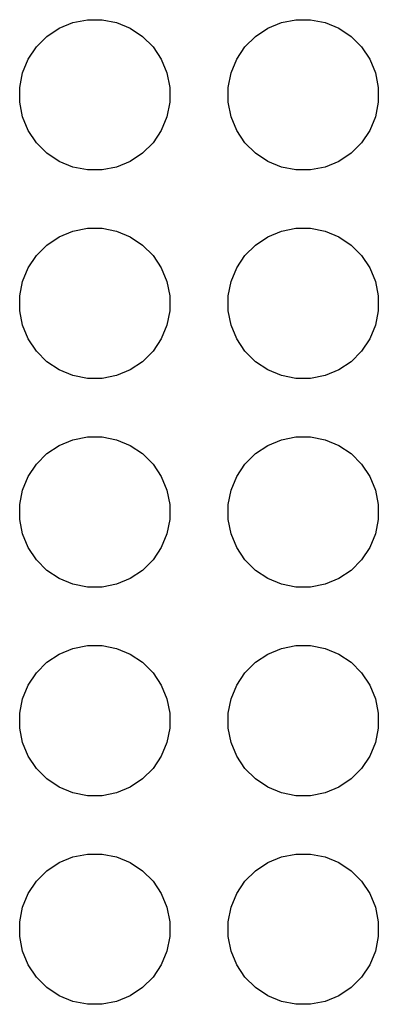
# Model space of a CAD drawing. Extents: x 4.66 to 8.46, y -5.32 to -3.29.
# Tile 9 of 10: x 8.26 to 8.44, y -4.29 to -3.81. Entities that reach past the tile are written whole.
import ezdxf

# ---------------------------------------------------------------- set-up
doc = ezdxf.new("R2010")
doc.units = 0
doc.header["$MEASUREMENT"] = 0
doc.layers.add('BLACK', color=7, linetype='CONTINUOUS')

msp = doc.modelspace()

# ---------------------------------------------------------------- linework, layer by layer
at = {"layer": 'BLACK', "linetype": 'CONTINUOUS'}
for p, q in [((8.27705, -3.82203), (8.28294, -3.81809)), ((8.28294, -3.81809), (8.2895, -3.81538)), ((8.2895, -3.81538), (8.29645, -3.81399)), ((8.29645, -3.81399), (8.30355, -3.81399)), ((8.30355, -3.81399), (8.3105, -3.81538)), ((8.3105, -3.81538), (8.31706, -3.81809)), ((8.31706, -3.81809), (8.32295, -3.82203)), ((8.37705, -3.82203), (8.38294, -3.81809)), ((8.38294, -3.81809), (8.3895, -3.81538)), ((8.3895, -3.81538), (8.39645, -3.81399)), ((8.39645, -3.81399), (8.40355, -3.81399)), ((8.40355, -3.81399), (8.4105, -3.81538)), ((8.4105, -3.81538), (8.41706, -3.81809)), ((8.41706, -3.81809), (8.42295, -3.82203)), ((8.27203, -3.82705), (8.27705, -3.82203)), ((8.32295, -3.82203), (8.32797, -3.82705)), ((8.37203, -3.82705), (8.37705, -3.82203)), ((8.42295, -3.82203), (8.42797, -3.82705)), ((8.26809, -3.83294), (8.27203, -3.82705)), ((8.32797, -3.82705), (8.33191, -3.83294)), ((8.36809, -3.83294), (8.37203, -3.82705)), ((8.42797, -3.82705), (8.43191, -3.83294)), ((8.26538, -3.8395), (8.26809, -3.83294)), ((8.33191, -3.83294), (8.33462, -3.8395)), ((8.36538, -3.8395), (8.36809, -3.83294)), ((8.43191, -3.83294), (8.43462, -3.8395)), ((8.26399, -3.84645), (8.26538, -3.8395)), ((8.33462, -3.8395), (8.33601, -3.84645)), ((8.36399, -3.84645), (8.36538, -3.8395)), ((8.43462, -3.8395), (8.43601, -3.84645)), ((8.26399, -3.85355), (8.26399, -3.84645)), ((8.33601, -3.84645), (8.33601, -3.85355)), ((8.36399, -3.85355), (8.36399, -3.84645)), ((8.43601, -3.84645), (8.43601, -3.85355)), ((8.26538, -3.8605), (8.26399, -3.85355)), ((8.33601, -3.85355), (8.33462, -3.8605)), ((8.36538, -3.8605), (8.36399, -3.85355)), ((8.43601, -3.85355), (8.43462, -3.8605)), ((8.26809, -3.86706), (8.26538, -3.8605)), ((8.33462, -3.8605), (8.33191, -3.86706)), ((8.36809, -3.86706), (8.36538, -3.8605)), ((8.43462, -3.8605), (8.43191, -3.86706)), ((8.27203, -3.87295), (8.26809, -3.86706)), ((8.33191, -3.86706), (8.32797, -3.87295)), ((8.37203, -3.87295), (8.36809, -3.86706)), ((8.43191, -3.86706), (8.42797, -3.87295)), ((8.27705, -3.87797), (8.27203, -3.87295)), ((8.32797, -3.87295), (8.32295, -3.87797)), ((8.37705, -3.87797), (8.37203, -3.87295)), ((8.42797, -3.87295), (8.42295, -3.87797)), ((8.28294, -3.88191), (8.27705, -3.87797)), ((8.32295, -3.87797), (8.31706, -3.88191)), ((8.38294, -3.88191), (8.37705, -3.87797)), ((8.42295, -3.87797), (8.41706, -3.88191)), ((8.2895, -3.88462), (8.28294, -3.88191)), ((8.29645, -3.88601), (8.2895, -3.88462)), ((8.3105, -3.88462), (8.30355, -3.88601)), ((8.31706, -3.88191), (8.3105, -3.88462)), ((8.3895, -3.88462), (8.38294, -3.88191)), ((8.39645, -3.88601), (8.3895, -3.88462)), ((8.4105, -3.88462), (8.40355, -3.88601)), ((8.41706, -3.88191), (8.4105, -3.88462)), ((8.30355, -3.88601), (8.29645, -3.88601)), ((8.40355, -3.88601), (8.39645, -3.88601)), ((8.28294, -3.91809), (8.2895, -3.91538)), ((8.2895, -3.91538), (8.29645, -3.91399)), ((8.29645, -3.91399), (8.30355, -3.91399)), ((8.30355, -3.91399), (8.3105, -3.91538)), ((8.3105, -3.91538), (8.31706, -3.91809)), ((8.38294, -3.91809), (8.3895, -3.91538)), ((8.3895, -3.91538), (8.39645, -3.91399)), ((8.39645, -3.91399), (8.40355, -3.91399)), ((8.40355, -3.91399), (8.4105, -3.91538)), ((8.4105, -3.91538), (8.41706, -3.91809)), ((8.27203, -3.92705), (8.27705, -3.92203)), ((8.27705, -3.92203), (8.28294, -3.91809)), ((8.31706, -3.91809), (8.32295, -3.92203)), ((8.32295, -3.92203), (8.32797, -3.92705)), ((8.37203, -3.92705), (8.37705, -3.92203)), ((8.37705, -3.92203), (8.38294, -3.91809)), ((8.41706, -3.91809), (8.42295, -3.92203)), ((8.42295, -3.92203), (8.42797, -3.92705)), ((8.26809, -3.93294), (8.27203, -3.92705)), ((8.32797, -3.92705), (8.33191, -3.93294)), ((8.36809, -3.93294), (8.37203, -3.92705)), ((8.42797, -3.92705), (8.43191, -3.93294)), ((8.26538, -3.9395), (8.26809, -3.93294)), ((8.33191, -3.93294), (8.33462, -3.9395)), ((8.36538, -3.9395), (8.36809, -3.93294)), ((8.43191, -3.93294), (8.43462, -3.9395)), ((8.26399, -3.94645), (8.26538, -3.9395)), ((8.33462, -3.9395), (8.33601, -3.94645)), ((8.36399, -3.94645), (8.36538, -3.9395)), ((8.43462, -3.9395), (8.43601, -3.94645)), ((8.26399, -3.95355), (8.26399, -3.94645)), ((8.33601, -3.94645), (8.33601, -3.95355)), ((8.36399, -3.95355), (8.36399, -3.94645)), ((8.43601, -3.94645), (8.43601, -3.95355)), ((8.26538, -3.9605), (8.26399, -3.95355)), ((8.33601, -3.95355), (8.33462, -3.9605)), ((8.36538, -3.9605), (8.36399, -3.95355)), ((8.43601, -3.95355), (8.43462, -3.9605)), ((8.26809, -3.96706), (8.26538, -3.9605)), ((8.33462, -3.9605), (8.33191, -3.96706)), ((8.36809, -3.96706), (8.36538, -3.9605)), ((8.43462, -3.9605), (8.43191, -3.96706)), ((8.27203, -3.97295), (8.26809, -3.96706)), ((8.33191, -3.96706), (8.32797, -3.97295)), ((8.37203, -3.97295), (8.36809, -3.96706)), ((8.43191, -3.96706), (8.42797, -3.97295)), ((8.27705, -3.97797), (8.27203, -3.97295)), ((8.32797, -3.97295), (8.32295, -3.97797)), ((8.37705, -3.97797), (8.37203, -3.97295)), ((8.42797, -3.97295), (8.42295, -3.97797)), ((8.28294, -3.98191), (8.27705, -3.97797)), ((8.32295, -3.97797), (8.31706, -3.98191)), ((8.38294, -3.98191), (8.37705, -3.97797)), ((8.42295, -3.97797), (8.41706, -3.98191)), ((8.2895, -3.98462), (8.28294, -3.98191)), ((8.31706, -3.98191), (8.3105, -3.98462)), ((8.3895, -3.98462), (8.38294, -3.98191)), ((8.41706, -3.98191), (8.4105, -3.98462)), ((8.29645, -3.98601), (8.2895, -3.98462)), ((8.30355, -3.98601), (8.29645, -3.98601)), ((8.3105, -3.98462), (8.30355, -3.98601)), ((8.39645, -3.98601), (8.3895, -3.98462)), ((8.40355, -3.98601), (8.39645, -3.98601)), ((8.4105, -3.98462), (8.40355, -3.98601)), ((8.28294, -4.01809), (8.2895, -4.01538)), ((8.2895, -4.01538), (8.29645, -4.01399)), ((8.29645, -4.01399), (8.30355, -4.01399)), ((8.30355, -4.01399), (8.3105, -4.01538)), ((8.3105, -4.01538), (8.31706, -4.01809)), ((8.38294, -4.01809), (8.3895, -4.01538)), ((8.3895, -4.01538), (8.39645, -4.01399)), ((8.39645, -4.01399), (8.40355, -4.01399)), ((8.40355, -4.01399), (8.4105, -4.01538)), ((8.4105, -4.01538), (8.41706, -4.01809)), ((8.27705, -4.02203), (8.28294, -4.01809)), ((8.31706, -4.01809), (8.32295, -4.02203)), ((8.37705, -4.02203), (8.38294, -4.01809)), ((8.41706, -4.01809), (8.42295, -4.02203)), ((8.27203, -4.02705), (8.27705, -4.02203)), ((8.32295, -4.02203), (8.32797, -4.02705)), ((8.37203, -4.02705), (8.37705, -4.02203)), ((8.42295, -4.02203), (8.42797, -4.02705)), ((8.26809, -4.03294), (8.27203, -4.02705)), ((8.32797, -4.02705), (8.33191, -4.03294)), ((8.36809, -4.03294), (8.37203, -4.02705)), ((8.42797, -4.02705), (8.43191, -4.03294)), ((8.26538, -4.0395), (8.26809, -4.03294)), ((8.33191, -4.03294), (8.33462, -4.0395)), ((8.36538, -4.0395), (8.36809, -4.03294)), ((8.43191, -4.03294), (8.43462, -4.0395)), ((8.26399, -4.04645), (8.26538, -4.0395)), ((8.33462, -4.0395), (8.33601, -4.04645)), ((8.36399, -4.04645), (8.36538, -4.0395)), ((8.43462, -4.0395), (8.43601, -4.04645)), ((8.26399, -4.05355), (8.26399, -4.04645)), ((8.33601, -4.04645), (8.33601, -4.05355)), ((8.36399, -4.05355), (8.36399, -4.04645)), ((8.43601, -4.04645), (8.43601, -4.05355)), ((8.26538, -4.0605), (8.26399, -4.05355)), ((8.33601, -4.05355), (8.33462, -4.0605)), ((8.36538, -4.0605), (8.36399, -4.05355)), ((8.43601, -4.05355), (8.43462, -4.0605)), ((8.26809, -4.06706), (8.26538, -4.0605)), ((8.33462, -4.0605), (8.33191, -4.06706)), ((8.36809, -4.06706), (8.36538, -4.0605)), ((8.43462, -4.0605), (8.43191, -4.06706)), ((8.27203, -4.07295), (8.26809, -4.06706)), ((8.33191, -4.06706), (8.32797, -4.07295)), ((8.37203, -4.07295), (8.36809, -4.06706)), ((8.43191, -4.06706), (8.42797, -4.07295)), ((8.27705, -4.07797), (8.27203, -4.07295)), ((8.32797, -4.07295), (8.32295, -4.07797)), ((8.37705, -4.07797), (8.37203, -4.07295)), ((8.42797, -4.07295), (8.42295, -4.07797)), ((8.28294, -4.08191), (8.27705, -4.07797)), ((8.32295, -4.07797), (8.31706, -4.08191)), ((8.38294, -4.08191), (8.37705, -4.07797)), ((8.42295, -4.07797), (8.41706, -4.08191)), ((8.2895, -4.08462), (8.28294, -4.08191)), ((8.31706, -4.08191), (8.3105, -4.08462)), ((8.3895, -4.08462), (8.38294, -4.08191)), ((8.41706, -4.08191), (8.4105, -4.08462)), ((8.29645, -4.08601), (8.2895, -4.08462)), ((8.30355, -4.08601), (8.29645, -4.08601)), ((8.3105, -4.08462), (8.30355, -4.08601)), ((8.39645, -4.08601), (8.3895, -4.08462)), ((8.40355, -4.08601), (8.39645, -4.08601)), ((8.4105, -4.08462), (8.40355, -4.08601)), ((8.28294, -4.11809), (8.2895, -4.11538)), ((8.2895, -4.11538), (8.29645, -4.11399)), ((8.29645, -4.11399), (8.30355, -4.11399)), ((8.30355, -4.11399), (8.3105, -4.11538)), ((8.3105, -4.11538), (8.31706, -4.11809)), ((8.38294, -4.11809), (8.3895, -4.11538)), ((8.3895, -4.11538), (8.39645, -4.11399)), ((8.39645, -4.11399), (8.40355, -4.11399)), ((8.40355, -4.11399), (8.4105, -4.11538)), ((8.4105, -4.11538), (8.41706, -4.11809)), ((8.27705, -4.12203), (8.28294, -4.11809)), ((8.31706, -4.11809), (8.32295, -4.12203)), ((8.37705, -4.12203), (8.38294, -4.11809)), ((8.41706, -4.11809), (8.42295, -4.12203)), ((8.27203, -4.12705), (8.27705, -4.12203)), ((8.32295, -4.12203), (8.32797, -4.12705)), ((8.37203, -4.12705), (8.37705, -4.12203)), ((8.42295, -4.12203), (8.42797, -4.12705)), ((8.26809, -4.13294), (8.27203, -4.12705)), ((8.32797, -4.12705), (8.33191, -4.13294)), ((8.36809, -4.13294), (8.37203, -4.12705)), ((8.42797, -4.12705), (8.43191, -4.13294)), ((8.26538, -4.1395), (8.26809, -4.13294)), ((8.33191, -4.13294), (8.33462, -4.1395)), ((8.36538, -4.1395), (8.36809, -4.13294)), ((8.43191, -4.13294), (8.43462, -4.1395)), ((8.26399, -4.14645), (8.26538, -4.1395)), ((8.33462, -4.1395), (8.33601, -4.14645)), ((8.36399, -4.14645), (8.36538, -4.1395)), ((8.43462, -4.1395), (8.43601, -4.14645)), ((8.26399, -4.15355), (8.26399, -4.14645)), ((8.33601, -4.14645), (8.33601, -4.15355)), ((8.36399, -4.15355), (8.36399, -4.14645)), ((8.43601, -4.14645), (8.43601, -4.15355)), ((8.26538, -4.1605), (8.26399, -4.15355)), ((8.33601, -4.15355), (8.33462, -4.1605)), ((8.36538, -4.1605), (8.36399, -4.15355)), ((8.43601, -4.15355), (8.43462, -4.1605)), ((8.26809, -4.16706), (8.26538, -4.1605)), ((8.33462, -4.1605), (8.33191, -4.16706)), ((8.36809, -4.16706), (8.36538, -4.1605)), ((8.43462, -4.1605), (8.43191, -4.16706)), ((8.27203, -4.17295), (8.26809, -4.16706)), ((8.33191, -4.16706), (8.32797, -4.17295)), ((8.37203, -4.17295), (8.36809, -4.16706)), ((8.43191, -4.16706), (8.42797, -4.17295)), ((8.27705, -4.17797), (8.27203, -4.17295)), ((8.32797, -4.17295), (8.32295, -4.17797)), ((8.37705, -4.17797), (8.37203, -4.17295)), ((8.42797, -4.17295), (8.42295, -4.17797)), ((8.28294, -4.18191), (8.27705, -4.17797)), ((8.2895, -4.18462), (8.28294, -4.18191)), ((8.31706, -4.18191), (8.3105, -4.18462)), ((8.32295, -4.17797), (8.31706, -4.18191)), ((8.38294, -4.18191), (8.37705, -4.17797)), ((8.3895, -4.18462), (8.38294, -4.18191)), ((8.41706, -4.18191), (8.4105, -4.18462)), ((8.42295, -4.17797), (8.41706, -4.18191)), ((8.29645, -4.18601), (8.2895, -4.18462)), ((8.30355, -4.18601), (8.29645, -4.18601)), ((8.3105, -4.18462), (8.30355, -4.18601)), ((8.39645, -4.18601), (8.3895, -4.18462)), ((8.40355, -4.18601), (8.39645, -4.18601)), ((8.4105, -4.18462), (8.40355, -4.18601)), ((8.2895, -4.21538), (8.29645, -4.21399)), ((8.29645, -4.21399), (8.30355, -4.21399)), ((8.30355, -4.21399), (8.3105, -4.21538)), ((8.3895, -4.21538), (8.39645, -4.21399)), ((8.39645, -4.21399), (8.40355, -4.21399)), ((8.40355, -4.21399), (8.4105, -4.21538)), ((8.27705, -4.22203), (8.28294, -4.21809)), ((8.28294, -4.21809), (8.2895, -4.21538)), ((8.3105, -4.21538), (8.31706, -4.21809)), ((8.31706, -4.21809), (8.32295, -4.22203)), ((8.37705, -4.22203), (8.38294, -4.21809)), ((8.38294, -4.21809), (8.3895, -4.21538)), ((8.4105, -4.21538), (8.41706, -4.21809)), ((8.41706, -4.21809), (8.42295, -4.22203)), ((8.27203, -4.22705), (8.27705, -4.22203)), ((8.32295, -4.22203), (8.32797, -4.22705)), ((8.37203, -4.22705), (8.37705, -4.22203)), ((8.42295, -4.22203), (8.42797, -4.22705)), ((8.26809, -4.23294), (8.27203, -4.22705)), ((8.32797, -4.22705), (8.33191, -4.23294)), ((8.36809, -4.23294), (8.37203, -4.22705)), ((8.42797, -4.22705), (8.43191, -4.23294)), ((8.26538, -4.2395), (8.26809, -4.23294)), ((8.33191, -4.23294), (8.33462, -4.2395)), ((8.36538, -4.2395), (8.36809, -4.23294)), ((8.43191, -4.23294), (8.43462, -4.2395)), ((8.26399, -4.24645), (8.26538, -4.2395)), ((8.33462, -4.2395), (8.33601, -4.24645)), ((8.36399, -4.24645), (8.36538, -4.2395)), ((8.43462, -4.2395), (8.43601, -4.24645)), ((8.26399, -4.25355), (8.26399, -4.24645)), ((8.33601, -4.24645), (8.33601, -4.25355)), ((8.36399, -4.25355), (8.36399, -4.24645)), ((8.43601, -4.24645), (8.43601, -4.25355)), ((8.26538, -4.2605), (8.26399, -4.25355)), ((8.33601, -4.25355), (8.33462, -4.2605)), ((8.36538, -4.2605), (8.36399, -4.25355)), ((8.43601, -4.25355), (8.43462, -4.2605)), ((8.26809, -4.26706), (8.26538, -4.2605)), ((8.33462, -4.2605), (8.33191, -4.26706)), ((8.36809, -4.26706), (8.36538, -4.2605)), ((8.43462, -4.2605), (8.43191, -4.26706)), ((8.27203, -4.27295), (8.26809, -4.26706)), ((8.33191, -4.26706), (8.32797, -4.27295)), ((8.37203, -4.27295), (8.36809, -4.26706)), ((8.43191, -4.26706), (8.42797, -4.27295)), ((8.27705, -4.27797), (8.27203, -4.27295)), ((8.32797, -4.27295), (8.32295, -4.27797)), ((8.37705, -4.27797), (8.37203, -4.27295)), ((8.42797, -4.27295), (8.42295, -4.27797)), ((8.28294, -4.28191), (8.27705, -4.27797)), ((8.32295, -4.27797), (8.31706, -4.28191)), ((8.38294, -4.28191), (8.37705, -4.27797)), ((8.42295, -4.27797), (8.41706, -4.28191)), ((8.2895, -4.28462), (8.28294, -4.28191)), ((8.29645, -4.28601), (8.2895, -4.28462)), ((8.3105, -4.28462), (8.30355, -4.28601)), ((8.31706, -4.28191), (8.3105, -4.28462)), ((8.3895, -4.28462), (8.38294, -4.28191)), ((8.39645, -4.28601), (8.3895, -4.28462)), ((8.4105, -4.28462), (8.40355, -4.28601)), ((8.41706, -4.28191), (8.4105, -4.28462)), ((8.30355, -4.28601), (8.29645, -4.28601)), ((8.40355, -4.28601), (8.39645, -4.28601))]:
    msp.add_line(p, q, dxfattribs=at)

doc.saveas('drawing.dxf')
